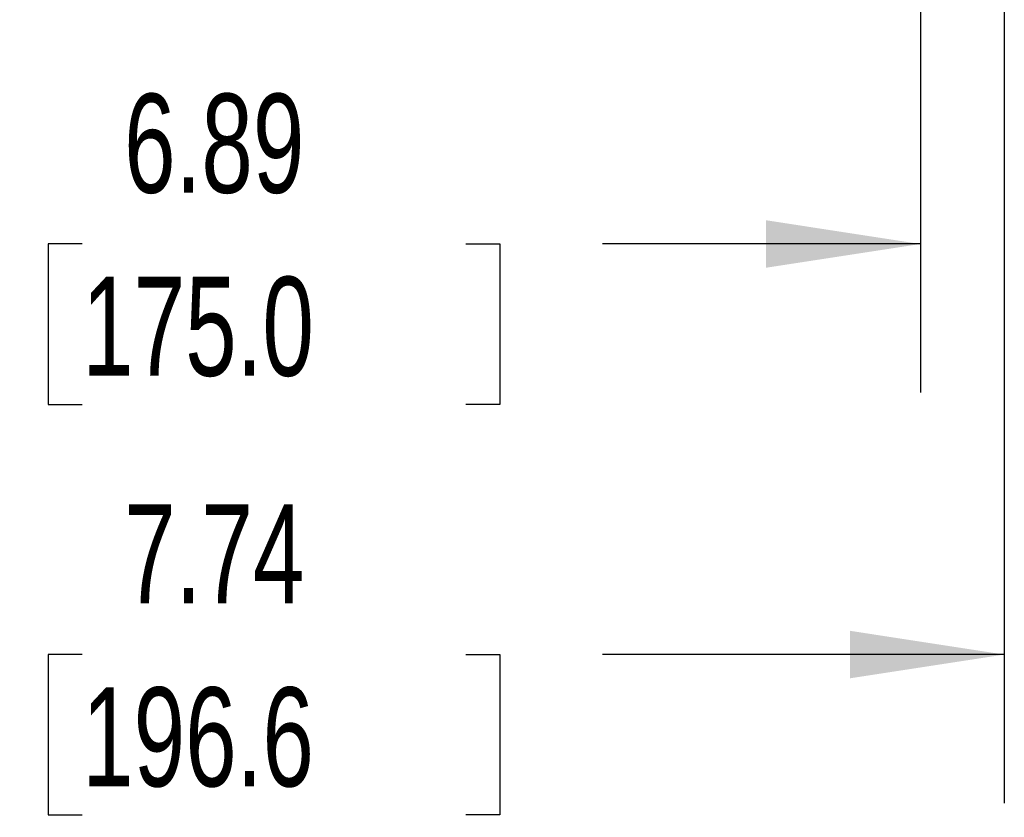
# Model space of a CAD drawing. Header units: inches. Extents: x 1.5 to 64.5, y 1.5 to 49.5.
# Tile 12 of 37: x 16 to 21, y 24.8 to 28.8. Entities that reach past the tile are written whole.
import ezdxf

# ---------------------------------------------------------------- set-up
doc = ezdxf.new("R2010")
doc.units = ezdxf.units.IN
doc.header["$LTSCALE"] = 6
doc.header["$MEASUREMENT"] = 0
doc.layers.add('DIMENSIONS', color=140, linetype='Continuous', lineweight=25)
doc.styles.add('SLDTEXTSTYLE0', font='TXT', dxfattribs={"width": 0.7})
doc.dimstyles.new('SLDDIMSTYLE0', dxfattribs={"dimtxt": 0.509766, "dimasz": 0.78, "dimexe": 0, "dimexo": 0.0625, "dimgap": 0.127441, "dimtad": 0, "dimtih": 1, "dimtoh": 1, "dimrnd": 1e-09, "dimzin": 12, "dimdsep": 46, "dimtxsty": 'SLDTEXTSTYLE0', "dimsah": 1, "dimcen": 0.09, "dimadec": 0, "dimazin": 3, "dimtfac": 1, "dimtofl": 0, "dimtmove": 0, "dimatfit": 3, "dimfxl": 0, "dimfrac": 2, "dimtolj": 1, "dimtzin": 12, "dimarcsym": 0})

# ---------------------------------------------------------------- blocks, each defined once
blk = doc.blocks.new('_D')
at = {"layer": 'DIMENSIONS'}
for p, q in [((13.2342, 33.3286), (13.2342, 24.8416)), ((20.9742, 33.3286), (20.9742, 24.8416)), ((13.2342, 25.5916), (15.624, 25.5916)), ((16.3147, 25.5916), (16.1436, 25.5916)), ((16.1436, 25.5916), (16.1436, 24.7815)), ((18.2536, 25.5916), (18.4248, 25.5916)), ((18.4248, 25.5916), (18.4248, 24.7815)), ((20.9742, 25.5916), (18.9443, 25.5916)), ((16.1436, 24.7815), (16.3147, 24.7815)), ((18.4248, 24.7815), (18.2536, 24.7815))]:
    blk.add_line(p, q, dxfattribs=at)
for points in [[(13.2342, 25.5916), (14.0142, 25.4716), (14.0142, 25.7116)], [(20.9742, 25.5916), (20.1942, 25.7116), (20.1942, 25.4716)]]:
    blk.add_solid(points, dxfattribs=at)
at = {"layer": 'DIMENSIONS', "char_height": 0.5, "attachment_point": 1, "style": 'SLDTEXTSTYLE0'}
for s, insert in [('7.74', (16.5268, 26.3503)), ('196.6', (16.3147, 25.426))]:
    blk.add_mtext(s, dxfattribs=dict(at, insert=insert))
blk = doc.blocks.new('_D_3')
at = {"layer": 'DIMENSIONS'}
for p, q in [((13.6588, 32.8123), (13.6588, 26.9149)), ((20.5499, 32.7847), (20.5499, 26.9149)), ((13.6588, 27.6649), (15.624, 27.6649)), ((16.3147, 27.6649), (16.1436, 27.6649)), ((16.1436, 27.6649), (16.1436, 26.8547)), ((18.2536, 27.6649), (18.4248, 27.6649)), ((18.4248, 27.6649), (18.4248, 26.8547)), ((20.5499, 27.6649), (18.9443, 27.6649)), ((16.1436, 26.8547), (16.3147, 26.8547)), ((18.4248, 26.8547), (18.2536, 26.8547))]:
    blk.add_line(p, q, dxfattribs=at)
for points in [[(13.6588, 27.6649), (14.4388, 27.5449), (14.4388, 27.7849)], [(20.5499, 27.6649), (19.7699, 27.7849), (19.7699, 27.5449)]]:
    blk.add_solid(points, dxfattribs=at)
at = {"layer": 'DIMENSIONS', "char_height": 0.5, "attachment_point": 1, "style": 'SLDTEXTSTYLE0'}
for s, insert in [('6.89', (16.5268, 28.4235)), ('175.0', (16.3147, 27.4992))]:
    blk.add_mtext(s, dxfattribs=dict(at, insert=insert))

msp = doc.modelspace()

# ---------------------------------------------------------------- dimensions: what is measured, and where the dimension line sits
at = {"layer": 'DIMENSIONS'}
dim = msp.add_linear_dim(base=(20.9742, 25.5916), p1=(13.2342, 33.6286), p2=(20.9742, 33.6286), dimstyle='SLDDIMSTYLE0', dxfattribs=at)
dim.commit()
dim.dimension.update_dxf_attribs({"geometry": '_D', "text_midpoint": (17.2842, 25.5916), "dimtype": 160})
dim = msp.add_linear_dim(base=(20.5499, 27.6649), p1=(13.6588, 33.1123), p2=(20.5499, 33.0847), angle=0, dimstyle='SLDDIMSTYLE0', dxfattribs=at)
dim.commit()
dim.dimension.update_dxf_attribs({"geometry": '_D_3', "text_midpoint": (17.2842, 27.6649), "dimtype": 160})

doc.saveas('drawing.dxf')
